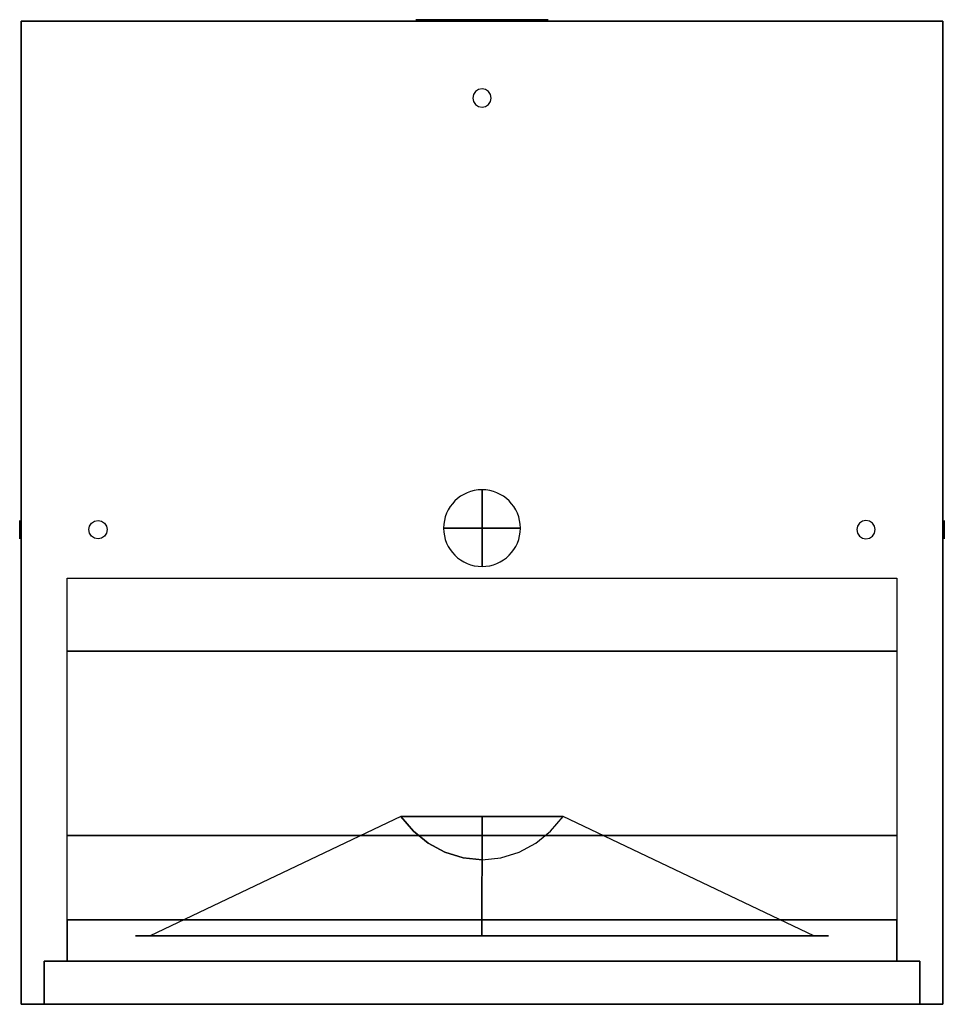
# Model space of a CAD drawing. Header units: millimetres. Extents: x -301 to 301, y -320 to 321.
import ezdxf

# ---------------------------------------------------------------- set-up
doc = ezdxf.new("R2010")
doc.units = ezdxf.units.MM
for name, color, linetype in [('KF_SW_118E_XO_GRAVITY', 5, 'Continuous'), ('KF_SW_118E_XO_SPEAKDETAIL', 250, 'Continuous'), ('KF_SW_118E_XO_SPEAKER', 253, 'Continuous')]:
    doc.layers.add(name, color=color, linetype=linetype)

# ---------------------------------------------------------------- blocks, each defined once
blk = doc.blocks.new('swi118e')
at = {"layer": 'KF_SW_118E_XO_GRAVITY', "extrusion": (1.83691e-16, -1.83691e-16, -1)}
blk.add_circle((0, 19, -10), 25, dxfattribs=at)
at = {"layer": 'KF_SW_118E_XO_GRAVITY', "extrusion": (-1, 0, 0)}
blk.add_circle((-19, 10), 25, dxfattribs=at)
at = {"layer": 'KF_SW_118E_XO_GRAVITY', "extrusion": (0, -1, 0)}
blk.add_circle((0, 10, -19), 25, dxfattribs=at)
at = {"layer": 'KF_SW_118E_XO_SPEAKDETAIL'}
for points, invisible_edges in [([(-244, 337, 11), (-244.46, 337, 13.3), (-255.55, 337, 13.3), (-256, 337, 11)], 10), ([(-244.46, 337, 8.7), (-244, 337, 11), (-256, 337, 11), (-255.55, 337, 8.7)], 10), ([(-245.76, 337, 6.76), (-244.46, 337, 8.7), (-255.55, 337, 8.7), (-254.25, 337, 6.76)], 10), ([(-244.46, 337, 13.3), (-245.76, 337, 15.24), (-254.25, 337, 15.24), (-255.55, 337, 13.3)], 10), ([(-247.71, 337, 5.46), (-245.76, 337, 6.76), (-254.25, 337, 6.76), (-252.3, 337, 5.46)], 10), ([(-245.76, 337, 15.24), (-247.71, 337, 16.54), (-252.3, 337, 16.54), (-254.25, 337, 15.24)], 10), ([(-250, 337, 5), (-247.71, 337, 5.46), (-252.3, 337, 5.46), (-250, 337, 5)], 10), ([(-247.71, 337, 16.54), (-250, 337, 17), (-250, 337, 17), (-252.3, 337, 16.54)], 10), ([(-6, 337, -270), (-5.54, 337, -267.7), (5.54, 337, -267.7), (6, 337, -270)], 10), ([(-5.54, 337, -272.3), (-6, 337, -270), (6, 337, -270), (5.54, 337, -272.3)], 10), ([(-4.24, 337, -274.24), (-5.54, 337, -272.3), (5.54, 337, -272.3), (4.24, 337, -274.24)], 10), ([(-5.54, 337, -267.7), (-4.24, 337, -265.76), (4.24, 337, -265.76), (5.54, 337, -267.7)], 10), ([(-2.3, 337, -275.54), (-4.24, 337, -274.24), (4.24, 337, -274.24), (2.3, 337, -275.54)], 10), ([(-4.24, 337, -265.76), (-2.3, 337, -264.46), (2.3, 337, -264.46), (4.24, 337, -265.76)], 10), ([(-2.3, 337, -264.46), (0, 337, -264), (0, 337, -264), (2.3, 337, -264.46)], 10), ([(0, 337, -276), (-2.3, 337, -275.54), (2.3, 337, -275.54), (0, 337, -276)], 10), ([(244.46, 337, 8.7), (244, 337, 11), (256, 337, 11), (255.55, 337, 8.7)], 10), ([(244, 337, 11), (244.46, 337, 13.3), (255.55, 337, 13.3), (256, 337, 11)], 10), ([(244.46, 337, 13.3), (245.76, 337, 15.24), (254.25, 337, 15.24), (255.55, 337, 13.3)], 10), ([(245.76, 337, 6.76), (244.46, 337, 8.7), (255.55, 337, 8.7), (254.25, 337, 6.76)], 10), ([(247.71, 337, 5.46), (245.76, 337, 6.76), (254.25, 337, 6.76), (252.3, 337, 5.46)], 10), ([(245.76, 337, 15.24), (247.71, 337, 16.54), (252.3, 337, 16.54), (254.25, 337, 15.24)], 10), ([(250, 337, 5), (247.71, 337, 5.46), (252.3, 337, 5.46), (250, 337, 5)], 10), ([(247.71, 337, 16.54), (250, 337, 17), (250, 337, 17), (252.3, 337, 16.54)], 10), ([(-44.01, 301.67, 265), (-86.32, 288.83, 265), (-86.32, 288.83, 275.34), (-44.01, 301.67, 275.34)], 10), ([(-44.01, 301.67, 275.34), (-86.32, 288.83, 275.34), (-82.72, 280.3, 275.34), (-42.18, 292.59, 275.34)], 10), ([(0, 306, 275.34), (-44.01, 301.67, 275.34), (-42.18, 292.59, 275.34), (-0.02, 296.75, 275.34)], 10), ([(0, 306, 265), (-44.01, 301.67, 265), (-44.01, 301.67, 275.34), (0, 306, 275.34)], 10), ([(44.01, 301.67, 275.34), (0, 306, 275.34), (-0.02, 296.75, 275.34), (42.14, 292.59, 275.34)], 10), ([(44.01, 301.67, 265), (0, 306, 265), (0, 306, 275.34), (44.01, 301.67, 275.34)], 10), ([(86.32, 288.83, 275.34), (44.01, 301.67, 275.34), (42.14, 292.59, 275.34), (82.68, 280.3, 275.34)], 10), ([(86.32, 288.83, 265), (44.01, 301.67, 265), (44.01, 301.67, 275.34), (86.32, 288.83, 275.34)], 10), ([(0, 133.36, 197.78), (-10.33, 132.34, 197.78), (-42.18, 292.59, 275.34), (-0.02, 296.75, 275.34)], 10), ([(10.33, 132.34, 197.78), (0, 133.36, 197.78), (-0.02, 296.75, 275.34), (42.14, 292.59, 275.34)], 8), ([(-301, 280, 11), (-301, 280.46, 13.3), (-301, 291.55, 13.3), (-301, 292, 11)], 10), ([(-301, 280.46, 8.7), (-301, 280, 11), (-301, 292, 11), (-301, 291.55, 8.7)], 10), ([(-301, 281.76, 6.76), (-301, 280.46, 8.7), (-301, 291.55, 8.7), (-301, 290.25, 6.76)], 10), ([(-301, 280.46, 13.3), (-301, 281.76, 15.24), (-301, 290.25, 15.24), (-301, 291.55, 13.3)], 10), ([(-301, 281.76, 15.24), (-301, 283.71, 16.54), (-301, 288.3, 16.54), (-301, 290.25, 15.24)], 10), ([(-301, 283.71, 5.46), (-301, 281.76, 6.76), (-301, 290.25, 6.76), (-301, 288.3, 5.46)], 10), ([(-86.32, 288.83, 275.34), (-125.32, 267.98, 275.34), (-120.09, 260.33, 275.34), (-82.72, 280.3, 275.34)], 10), ([(-86.32, 288.83, 265), (-125.32, 267.98, 265), (-125.32, 267.98, 275.34), (-86.32, 288.83, 275.34)], 10), ([(-10.33, 132.34, 197.78), (-20.25, 129.33, 197.78), (-82.72, 280.3, 275.34), (-42.18, 292.59, 275.34)], 10), ([(4.24, 290.24, -321), (5.54, 288.3, -321), (-5.54, 288.3, -321), (-4.24, 290.24, -321)], 10), ([(2.3, 291.54, -321), (4.24, 290.24, -321), (-4.24, 290.24, -321), (-2.3, 291.54, -321)], 10), ([(0, 292, -321), (2.3, 291.54, -321), (-2.3, 291.54, -321), (0, 292, -321)], 10), ([(20.25, 129.33, 197.78), (10.33, 132.34, 197.78), (42.14, 292.59, 275.34), (82.68, 280.3, 275.34)], 10), ([(125.32, 267.98, 275.34), (86.32, 288.83, 275.34), (82.68, 280.3, 275.34), (120.05, 260.33, 275.34)], 10), ([(125.32, 267.98, 265), (86.32, 288.83, 265), (86.32, 288.83, 275.34), (125.32, 267.98, 275.34)], 10), ([(301, 280, 11), (301, 280.46, 13.3), (301, 291.55, 13.3), (301, 292, 11)], 10), ([(301, 280.46, 8.7), (301, 280, 11), (301, 292, 11), (301, 291.55, 8.7)], 10), ([(301, 281.76, 6.76), (301, 280.46, 8.7), (301, 291.55, 8.7), (301, 290.25, 6.76)], 10), ([(301, 280.46, 13.3), (301, 281.76, 15.24), (301, 290.25, 15.24), (301, 291.55, 13.3)], 10), ([(301, 281.76, 15.24), (301, 283.71, 16.54), (301, 288.3, 16.54), (301, 290.25, 15.24)], 10), ([(301, 283.71, 5.46), (301, 281.76, 6.76), (301, 290.25, 6.76), (301, 288.3, 5.46)], 10), ([(-301, 283.71, 16.54), (-301, 286, 17), (-301, 286, 17), (-301, 288.3, 16.54)], 10), ([(-301, 286, 5), (-301, 283.71, 5.46), (-301, 288.3, 5.46), (-301, 286, 5)], 10), ([(5.54, 288.3, -321), (6, 286, -321), (-6, 286, -321), (-5.54, 288.3, -321)], 10), ([(6, 286, -321), (5.54, 283.7, -321), (-5.54, 283.7, -321), (-6, 286, -321)], 10), ([(5.54, 283.7, -321), (4.24, 281.76, -321), (-4.24, 281.76, -321), (-5.54, 283.7, -321)], 10), ([(301, 283.71, 16.54), (301, 286, 17), (301, 286, 17), (301, 288.3, 16.54)], 10), ([(301, 286, 5), (301, 283.71, 5.46), (301, 288.3, 5.46), (301, 286, 5)], 10), ([(-20.25, 129.33, 197.78), (-29.41, 124.44, 197.78), (-120.09, 260.33, 275.34), (-82.72, 280.3, 275.34)], 10), ([(4.24, 281.76, -321), (2.3, 280.46, -321), (-2.3, 280.46, -321), (-4.24, 281.76, -321)], 10), ([(2.3, 280.46, -321), (0, 280, -321), (0, 280, -321), (-2.3, 280.46, -321)], 10), ([(29.41, 124.44, 197.78), (20.25, 129.33, 197.78), (82.68, 280.3, 275.34), (120.05, 260.33, 275.34)], 10), ([(-125.32, 267.98, 275.34), (-159.5, 239.93, 275.34), (-152.83, 233.45, 275.34), (-120.09, 260.33, 275.34)], 10), ([(-125.32, 267.98, 265), (-159.5, 239.93, 265), (-159.5, 239.93, 275.34), (-125.32, 267.98, 275.34)], 10), ([(159.5, 239.93, 275.34), (125.32, 267.98, 275.34), (120.05, 260.33, 275.34), (152.79, 233.45, 275.34)], 10), ([(159.5, 239.93, 265), (125.32, 267.98, 265), (125.32, 267.98, 275.34), (159.5, 239.93, 275.34)], 10), ([(-29.41, 124.44, 197.78), (-37.43, 117.86, 197.78), (-152.83, 233.45, 275.34), (-120.09, 260.33, 275.34)], 10), ([(37.43, 117.86, 197.78), (29.41, 124.44, 197.78), (120.05, 260.33, 275.34), (152.79, 233.45, 275.34)], 10), ([(-159.5, 239.93, 265), (-187.55, 205.75, 265), (-187.55, 205.75, 275.34), (-159.5, 239.93, 275.34)], 10), ([(-159.5, 239.93, 275.34), (-187.55, 205.75, 275.34), (-179.71, 200.7, 275.34), (-152.83, 233.45, 275.34)], 10), ([(187.55, 205.75, 275.34), (159.5, 239.93, 275.34), (152.79, 233.45, 275.34), (179.67, 200.7, 275.34)], 10), ([(187.55, 205.75, 265), (159.5, 239.93, 265), (159.5, 239.93, 275.34), (187.55, 205.75, 275.34)], 10), ([(-37.43, 117.86, 197.78), (-44.01, 109.84, 197.78), (-179.71, 200.7, 275.34), (-152.83, 233.45, 275.34)], 10), ([(44.01, 109.84, 197.78), (37.43, 117.86, 197.78), (152.79, 233.45, 275.34), (179.67, 200.7, 275.34)], 10), ([(-187.55, 205.75, 265), (-208.4, 166.75, 265), (-208.4, 166.75, 275.34), (-187.55, 205.75, 275.34)], 10), ([(-187.55, 205.75, 275.34), (-208.4, 166.75, 275.34), (-199.68, 163.34, 275.34), (-179.71, 200.7, 275.34)], 10), ([(208.4, 166.75, 275.34), (187.55, 205.75, 275.34), (179.67, 200.7, 275.34), (199.64, 163.34, 275.34)], 10), ([(208.4, 166.75, 265), (187.55, 205.75, 265), (187.55, 205.75, 275.34), (208.4, 166.75, 275.34)], 10), ([(-44.01, 109.84, 197.78), (-48.9, 100.68, 197.78), (-199.68, 163.34, 275.34), (-179.71, 200.7, 275.34)], 10), ([(48.9, 100.68, 197.78), (44.01, 109.84, 197.78), (179.67, 200.7, 275.34), (199.64, 163.34, 275.34)], 10), ([(-208.4, 166.75, 275.34), (-221.24, 124.44, 275.34), (-211.98, 122.8, 275.34), (-199.68, 163.34, 275.34)], 10), ([(-208.4, 166.75, 265), (-221.24, 124.44, 265), (-221.24, 124.44, 275.34), (-208.4, 166.75, 275.34)], 10), ([(221.24, 124.44, 275.34), (208.4, 166.75, 275.34), (199.64, 163.34, 275.34), (211.94, 122.8, 275.34)], 10), ([(221.24, 124.44, 265), (208.4, 166.75, 265), (208.4, 166.75, 275.34), (221.24, 124.44, 275.34)], 10), ([(-48.9, 100.68, 197.78), (-51.91, 90.76, 197.78), (-211.98, 122.8, 275.34), (-199.68, 163.34, 275.34)], 10), ([(51.91, 90.76, 197.78), (48.9, 100.68, 197.78), (199.64, 163.34, 275.34), (211.94, 122.8, 275.34)], 10), ([(-17.08, 121.67, 207.35), (-20.25, 129.33, 197.78), (-37.43, 117.86, 197.78), (-31.56, 111.99, 207.35)], 15), ([(-37.43, 117.86, 197.78), (-29.41, 124.44, 197.78), (-20.25, 129.33, 197.78)], 10), ([(-20.25, 129.33, 197.78), (-37.43, 117.86, 197.78), (-29.41, 124.44, 197.78)], 1), ([(0, 125.06, 207.35), (0, 133.36, 197.78), (-20.25, 129.33, 197.78), (-17.08, 121.67, 207.35)], 14), ([(0, 133.36, 197.78), (-20.25, 129.33, 197.78), (-10.33, 132.34, 197.78)], 1), ([(17.08, 121.67, 207.35), (20.25, 129.33, 197.78), (0, 133.36, 197.78), (0, 125.06, 207.35)], 15), ([(20.25, 129.33, 197.78), (0, 133.36, 197.78), (10.33, 132.34, 197.78)], 1), ([(31.56, 111.99, 207.35), (37.43, 117.86, 197.78), (20.25, 129.33, 197.78), (17.08, 121.67, 207.35)], 15), ([(37.43, 117.86, 197.78), (20.25, 129.33, 197.78), (29.41, 124.44, 197.78)], 1), ([(-221.24, 124.44, 265), (-225.57, 80.43, 265), (-225.57, 80.43, 275.34), (-221.24, 124.44, 275.34)], 10), ([(-221.24, 124.44, 275.34), (-225.57, 80.43, 275.34), (-216.13, 80.63, 275.34), (-211.98, 122.8, 275.34)], 10), ([(-51.91, 90.76, 197.78), (-52.93, 80.43, 197.78), (-216.13, 80.63, 275.34), (-211.98, 122.8, 275.34)], 8), ([(0, 115.5, 215.2), (0, 125.06, 207.35), (-17.08, 121.67, 207.35), (-13.42, 112.83, 215.2)], 14), ([(13.42, 112.83, 215.2), (17.08, 121.67, 207.35), (0, 125.06, 207.35), (0, 115.5, 215.2)], 15), ([(52.93, 80.43, 197.78), (51.91, 90.76, 197.78), (211.94, 122.8, 275.34), (216.09, 80.63, 275.34)], 2), ([(225.57, 80.43, 275.34), (221.24, 124.44, 275.34), (211.94, 122.8, 275.34), (216.09, 80.63, 275.34)], 10), ([(225.57, 80.43, 265), (221.24, 124.44, 265), (221.24, 124.44, 275.34), (225.57, 80.43, 275.34)], 10), ([(-31.56, 111.99, 207.35), (-37.43, 117.86, 197.78), (-48.9, 100.68, 197.78), (-41.24, 97.51, 207.35)], 15), ([(-48.9, 100.68, 197.78), (-44.01, 109.84, 197.78), (-37.43, 117.86, 197.78)], 10), ([(-37.43, 117.86, 197.78), (-48.9, 100.68, 197.78), (-44.01, 109.84, 197.78)], 1), ([(-13.42, 112.83, 215.2), (-17.08, 121.67, 207.35), (-31.56, 111.99, 207.35), (-24.8, 105.23, 215.2)], 15), ([(0, 104.59, 221.03), (0, 115.5, 215.2), (-13.42, 112.83, 215.2), (-9.24, 102.75, 221.03)], 14), ([(9.24, 102.75, 221.03), (13.42, 112.83, 215.2), (0, 115.5, 215.2), (0, 104.59, 221.03)], 15), ([(24.8, 105.23, 215.2), (31.56, 111.99, 207.35), (17.08, 121.67, 207.35), (13.42, 112.83, 215.2)], 15), ([(41.24, 97.51, 207.35), (48.9, 100.68, 197.78), (37.43, 117.86, 197.78), (31.56, 111.99, 207.35)], 15), ([(37.43, 117.86, 197.78), (44.01, 109.84, 197.78), (48.9, 100.68, 197.78)], 10), ([(48.9, 100.68, 197.78), (37.43, 117.86, 197.78), (44.01, 109.84, 197.78)], 1), ([(-24.8, 105.23, 215.2), (-31.56, 111.99, 207.35), (-41.24, 97.51, 207.35), (-32.4, 93.85, 215.2)], 15), ([(-9.24, 102.75, 221.03), (-13.42, 112.83, 215.2), (-24.8, 105.23, 215.2), (-17.08, 97.51, 221.03)], 15), ([(17.08, 97.51, 221.03), (24.8, 105.23, 215.2), (13.42, 112.83, 215.2), (9.24, 102.75, 221.03)], 15), ([(32.4, 93.85, 215.2), (41.24, 97.51, 207.35), (31.56, 111.99, 207.35), (24.8, 105.23, 215.2)], 15), ([(-17.08, 97.51, 221.03), (-24.8, 105.23, 215.2), (-32.4, 93.85, 215.2), (-22.32, 89.67, 221.03)], 15), ([(-4.71, 91.81, 224.62), (-9.24, 102.75, 221.03), (-17.08, 97.51, 221.03), (-8.71, 89.14, 224.62)], 15), ([(0, 92.74, 224.62), (0, 104.59, 221.03), (-9.24, 102.75, 221.03), (-4.71, 91.81, 224.62)], 14), ([(4.71, 91.81, 224.62), (9.24, 102.75, 221.03), (0, 104.59, 221.03), (0, 92.74, 224.62)], 15), ([(8.71, 89.14, 224.62), (17.08, 97.51, 221.03), (9.24, 102.75, 221.03), (4.71, 91.81, 224.62)], 15), ([(22.32, 89.67, 221.03), (32.4, 93.85, 215.2), (24.8, 105.23, 215.2), (17.08, 97.51, 221.03)], 15), ([(-41.24, 97.51, 207.35), (-48.9, 100.68, 197.78), (-52.93, 80.43, 197.78), (-44.63, 80.43, 207.35)], 11), ([(-52.93, 80.43, 197.78), (-51.91, 90.76, 197.78), (-48.9, 100.68, 197.78)], 10), ([(-48.9, 100.68, 197.78), (-52.93, 80.43, 197.78), (-51.91, 90.76, 197.78)], 1), ([(-32.4, 93.85, 215.2), (-41.24, 97.51, 207.35), (-44.63, 80.43, 207.35), (-35.07, 80.43, 215.2)], 11), ([(-8.71, 89.14, 224.62), (-17.08, 97.51, 221.03), (-22.32, 89.67, 221.03), (-11.38, 85.14, 224.62)], 15), ([(11.38, 85.14, 224.62), (22.32, 89.67, 221.03), (17.08, 97.51, 221.03), (8.71, 89.14, 224.62)], 15), ([(35.07, 80.43, 215.2), (44.63, 80.43, 207.35), (41.24, 97.51, 207.35), (32.4, 93.85, 215.2)], 14), ([(44.63, 80.43, 207.35), (52.93, 80.43, 197.78), (48.9, 100.68, 197.78), (41.24, 97.51, 207.35)], 14), ([(52.93, 80.43, 197.78), (48.9, 100.68, 197.78), (51.91, 90.76, 197.78)], 1), ([(-22.32, 89.67, 221.03), (-32.4, 93.85, 215.2), (-35.07, 80.43, 215.2), (-24.16, 80.43, 221.03)], 11), ([(0, 80.43, 225.84), (-4.71, 91.81, 224.62), (-8.71, 89.14, 224.62), (0, 80.43, 225.84)], 15), ([(0, 80.43, 225.84), (0, 92.74, 224.62), (-4.71, 91.81, 224.62), (0, 80.43, 225.84)], 14), ([(0, 80.43, 225.84), (4.71, 91.81, 224.62), (0, 92.74, 224.62), (0, 80.43, 225.84)], 15), ([(0, 80.43, 225.84), (8.71, 89.14, 224.62), (4.71, 91.81, 224.62), (0, 80.43, 225.84)], 15), ([(24.16, 80.43, 221.03), (35.07, 80.43, 215.2), (32.4, 93.85, 215.2), (22.32, 89.67, 221.03)], 14), ([(-11.38, 85.14, 224.62), (-22.32, 89.67, 221.03), (-24.16, 80.43, 221.03), (-12.31, 80.43, 224.62)], 11), ([(0, 80.43, 225.84), (-11.38, 85.14, 224.62), (-12.31, 80.43, 224.62), (0, 80.43, 225.84)], 11), ([(0, 80.43, 225.84), (-8.71, 89.14, 224.62), (-11.38, 85.14, 224.62), (0, 80.43, 225.84)], 15), ([(0, 80.43, 225.84), (11.38, 85.14, 224.62), (8.71, 89.14, 224.62), (0, 80.43, 225.84)], 15), ([(0, 80.43, 225.84), (12.31, 80.43, 224.62), (11.38, 85.14, 224.62), (0, 80.43, 225.84)], 14), ([(12.31, 80.43, 224.62), (24.16, 80.43, 221.03), (22.32, 89.67, 221.03), (11.38, 85.14, 224.62)], 14), ([(-225.57, 80.43, 275.34), (-221.24, 36.42, 275.34), (-211.98, 38.47, 275.34), (-216.13, 80.63, 275.34)], 10), ([(-225.57, 80.43, 265), (-221.24, 36.42, 265), (-221.24, 36.42, 275.34), (-225.57, 80.43, 275.34)], 10), ([(-52.93, 80.43, 197.78), (-51.91, 70.1, 197.78), (-211.98, 38.47, 275.34), (-216.13, 80.63, 275.34)], 10), ([(-44.63, 80.43, 207.35), (-52.93, 80.43, 197.78), (-48.9, 60.18, 197.78), (-41.24, 63.35, 207.35)], 14), ([(-48.9, 60.18, 197.78), (-51.91, 70.1, 197.78), (-52.93, 80.43, 197.78)], 10), ([(-52.93, 80.43, 197.78), (-48.9, 60.18, 197.78), (-51.91, 70.1, 197.78)], 1), ([(-35.07, 80.43, 215.2), (-44.63, 80.43, 207.35), (-41.24, 63.35, 207.35), (-32.4, 67.01, 215.2)], 14), ([(-24.16, 80.43, 221.03), (-35.07, 80.43, 215.2), (-32.4, 67.01, 215.2), (-22.32, 71.19, 221.03)], 14), ([(-12.31, 80.43, 224.62), (-24.16, 80.43, 221.03), (-22.32, 71.19, 221.03), (-11.38, 75.72, 224.62)], 14), ([(0, 80.43, 225.84), (-12.31, 80.43, 224.62), (-11.38, 75.72, 224.62), (0, 80.43, 225.84)], 14), ([(0, 80.43, 225.84), (-11.38, 75.72, 224.62), (-8.71, 71.72, 224.62), (0, 80.43, 225.84)], 15), ([(0, 80.43, 225.84), (-8.71, 71.72, 224.62), (-4.71, 69.05, 224.62), (0, 80.43, 225.84)], 15), ([(0, 80.43, 225.84), (-4.71, 69.05, 224.62), (0, 68.12, 224.62), (0, 80.43, 225.84)], 11), ([(0, 80.43, 225.84), (11.38, 75.72, 224.62), (12.31, 80.43, 224.62), (0, 80.43, 225.84)], 15), ([(0, 80.43, 225.84), (4.71, 69.05, 224.62), (8.71, 71.72, 224.62), (0, 80.43, 225.84)], 15), ([(0, 80.43, 225.84), (8.71, 71.72, 224.62), (11.38, 75.72, 224.62), (0, 80.43, 225.84)], 15), ([(0, 80.43, 225.84), (0, 68.12, 224.62), (4.71, 69.05, 224.62), (0, 80.43, 225.84)], 14), ([(11.38, 75.72, 224.62), (22.32, 71.19, 221.03), (24.16, 80.43, 221.03), (12.31, 80.43, 224.62)], 15), ([(22.32, 71.19, 221.03), (32.4, 67.01, 215.2), (35.07, 80.43, 215.2), (24.16, 80.43, 221.03)], 15), ([(32.4, 67.01, 215.2), (41.24, 63.35, 207.35), (44.63, 80.43, 207.35), (35.07, 80.43, 215.2)], 15), ([(41.24, 63.35, 207.35), (48.9, 60.18, 197.78), (52.93, 80.43, 197.78), (44.63, 80.43, 207.35)], 15), ([(52.93, 80.43, 197.78), (51.91, 70.1, 197.78), (48.9, 60.18, 197.78)], 10), ([(48.9, 60.18, 197.78), (52.93, 80.43, 197.78), (51.91, 70.1, 197.78)], 1), ([(51.91, 70.1, 197.78), (52.93, 80.43, 197.78), (216.09, 80.63, 275.34), (211.94, 38.47, 275.34)], 10), ([(221.24, 36.42, 275.34), (225.57, 80.43, 275.34), (216.09, 80.63, 275.34), (211.94, 38.47, 275.34)], 10), ([(221.24, 36.42, 265), (225.57, 80.43, 265), (225.57, 80.43, 275.34), (221.24, 36.42, 275.34)], 10), ([(-22.32, 71.19, 221.03), (-32.4, 67.01, 215.2), (-24.8, 55.63, 215.2), (-17.08, 63.35, 221.03)], 15), ([(-11.38, 75.72, 224.62), (-22.32, 71.19, 221.03), (-17.08, 63.35, 221.03), (-8.71, 71.72, 224.62)], 15), ([(-8.71, 71.72, 224.62), (-17.08, 63.35, 221.03), (-9.24, 58.11, 221.03), (-4.71, 69.05, 224.62)], 15), ([(4.71, 69.05, 224.62), (9.24, 58.11, 221.03), (17.08, 63.35, 221.03), (8.71, 71.72, 224.62)], 15), ([(8.71, 71.72, 224.62), (17.08, 63.35, 221.03), (22.32, 71.19, 221.03), (11.38, 75.72, 224.62)], 15), ([(17.08, 63.35, 221.03), (24.8, 55.63, 215.2), (32.4, 67.01, 215.2), (22.32, 71.19, 221.03)], 15), ([(-51.91, 70.1, 197.78), (-48.9, 60.18, 197.78), (-199.68, -2.07, 275.34), (-211.98, 38.47, 275.34)], 10), ([(-32.4, 67.01, 215.2), (-41.24, 63.35, 207.35), (-31.56, 48.87, 207.35), (-24.8, 55.63, 215.2)], 15), ([(35, 65.5, -321), (-35, 65.5, -321), (-40.66, 63.16, -321), (40.66, 63.16, -321)], 4), ([(-4.71, 69.05, 224.62), (-9.24, 58.11, 221.03), (0, 56.27, 221.03), (0, 68.12, 224.62)], 11), ([(0, 68.12, 224.62), (0, 56.27, 221.03), (9.24, 58.11, 221.03), (4.71, 69.05, 224.62)], 14), ([(24.8, 55.63, 215.2), (31.56, 48.87, 207.35), (41.24, 63.35, 207.35), (32.4, 67.01, 215.2)], 15), ([(48.9, 60.18, 197.78), (51.91, 70.1, 197.78), (211.94, 38.47, 275.34), (199.64, -2.07, 275.34)], 10), ([(-48.9, 60.18, 197.78), (-44.01, 51.02, 197.78), (-179.71, -39.43, 275.34), (-199.68, -2.07, 275.34)], 10), ([(-41.24, 63.35, 207.35), (-48.9, 60.18, 197.78), (-37.43, 43, 197.78), (-31.56, 48.87, 207.35)], 15), ([(-37.43, 43, 197.78), (-44.01, 51.02, 197.78), (-48.9, 60.18, 197.78)], 10), ([(-48.9, 60.18, 197.78), (-37.43, 43, 197.78), (-44.01, 51.02, 197.78)], 1), ([(40.66, 63.16, -321), (-40.66, 63.16, -321), (-43, 57.5, -321), (43, 57.5, -321)], 5), ([(-17.08, 63.35, 221.03), (-24.8, 55.63, 215.2), (-13.42, 48.03, 215.2), (-9.24, 58.11, 221.03)], 15), ([(-9.24, 58.11, 221.03), (-13.42, 48.03, 215.2), (0, 45.36, 215.2), (0, 56.27, 221.03)], 11), ([(0, 56.27, 221.03), (0, 45.36, 215.2), (13.42, 48.03, 215.2), (9.24, 58.11, 221.03)], 14), ([(9.24, 58.11, 221.03), (13.42, 48.03, 215.2), (24.8, 55.63, 215.2), (17.08, 63.35, 221.03)], 15), ([(31.56, 48.87, 207.35), (37.43, 43, 197.78), (48.9, 60.18, 197.78), (41.24, 63.35, 207.35)], 15), ([(48.9, 60.18, 197.78), (44.01, 51.02, 197.78), (37.43, 43, 197.78)], 10), ([(37.43, 43, 197.78), (48.9, 60.18, 197.78), (44.01, 51.02, 197.78)], 1), ([(44.01, 51.02, 197.78), (48.9, 60.18, 197.78), (199.64, -2.07, 275.34), (179.67, -39.43, 275.34)], 10), ([(43, -57.5, -321), (43, 57.5, -321), (-43, 57.5, -321), (-43, -57.5, -321)], 10), ([(-24.8, 55.63, 215.2), (-31.56, 48.87, 207.35), (-17.08, 39.19, 207.35), (-13.42, 48.03, 215.2)], 15), ([(13.42, 48.03, 215.2), (17.08, 39.19, 207.35), (31.56, 48.87, 207.35), (24.8, 55.63, 215.2)], 15), ([(-44.01, 51.02, 197.78), (-37.43, 43, 197.78), (-152.83, -72.18, 275.34), (-179.71, -39.43, 275.34)], 10), ([(-31.56, 48.87, 207.35), (-37.43, 43, 197.78), (-20.25, 31.53, 197.78), (-17.08, 39.19, 207.35)], 15), ([(-13.42, 48.03, 215.2), (-17.08, 39.19, 207.35), (0, 35.8, 207.35), (0, 45.36, 215.2)], 11), ([(0, 45.36, 215.2), (0, 35.8, 207.35), (17.08, 39.19, 207.35), (13.42, 48.03, 215.2)], 14), ([(17.08, 39.19, 207.35), (20.25, 31.53, 197.78), (37.43, 43, 197.78), (31.56, 48.87, 207.35)], 15), ([(37.43, 43, 197.78), (44.01, 51.02, 197.78), (179.67, -39.43, 275.34), (152.79, -72.18, 275.34)], 10), ([(-221.24, 36.42, 275.34), (-208.4, -5.89, 275.34), (-199.68, -2.07, 275.34), (-211.98, 38.47, 275.34)], 10), ([(-37.43, 43, 197.78), (-29.41, 36.42, 197.78), (-120.09, -99.06, 275.34), (-152.83, -72.18, 275.34)], 10), ([(-20.25, 31.53, 197.78), (-29.41, 36.42, 197.78), (-37.43, 43, 197.78)], 10), ([(-37.43, 43, 197.78), (-20.25, 31.53, 197.78), (-29.41, 36.42, 197.78)], 1), ([(-17.08, 39.19, 207.35), (-20.25, 31.53, 197.78), (0, 27.5, 197.78), (0, 35.8, 207.35)], 11), ([(0, 35.8, 207.35), (0, 27.5, 197.78), (20.25, 31.53, 197.78), (17.08, 39.19, 207.35)], 14), ([(37.43, 43, 197.78), (29.41, 36.42, 197.78), (20.25, 31.53, 197.78)], 10), ([(20.25, 31.53, 197.78), (37.43, 43, 197.78), (29.41, 36.42, 197.78)], 1), ([(29.41, 36.42, 197.78), (37.43, 43, 197.78), (152.79, -72.18, 275.34), (120.05, -99.06, 275.34)], 10), ([(208.4, -5.89, 275.34), (221.24, 36.42, 275.34), (211.94, 38.47, 275.34), (199.64, -2.07, 275.34)], 10), ([(-221.24, 36.42, 265), (-208.4, -5.89, 265), (-208.4, -5.89, 275.34), (-221.24, 36.42, 275.34)], 10), ([(-29.41, 36.42, 197.78), (-20.25, 31.53, 197.78), (-82.72, -119.03, 275.34), (-120.09, -99.06, 275.34)], 10), ([(20.25, 31.53, 197.78), (29.41, 36.42, 197.78), (120.05, -99.06, 275.34), (82.68, -119.03, 275.34)], 10), ([(208.4, -5.89, 265), (221.24, 36.42, 265), (221.24, 36.42, 275.34), (208.4, -5.89, 275.34)], 10), ([(-20.25, 31.53, 197.78), (-10.33, 28.52, 197.78), (-42.18, -131.33, 275.34), (-82.72, -119.03, 275.34)], 10), ([(-10.33, 28.52, 197.78), (0, 27.5, 197.78), (-0.02, -135.48, 275.34), (-42.18, -131.33, 275.34)], 15), ([(0, 27.5, 197.78), (-10.33, 28.52, 197.78), (-20.25, 31.53, 197.78)], 10), ([(-20.25, 31.53, 197.78), (0, 27.5, 197.78), (-10.33, 28.52, 197.78)], 1), ([(0, 27.5, 197.78), (10.33, 28.52, 197.78), (42.14, -131.33, 275.34), (-0.02, -135.48, 275.34)], 2), ([(20.25, 31.53, 197.78), (10.33, 28.52, 197.78), (0, 27.5, 197.78)], 10), ([(0, 27.5, 197.78), (20.25, 31.53, 197.78), (10.33, 28.52, 197.78)], 1), ([(10.33, 28.52, 197.78), (20.25, 31.53, 197.78), (82.68, -119.03, 275.34), (42.14, -131.33, 275.34)], 10), ([(-208.4, -5.89, 275.34), (-187.55, -44.89, 275.34), (-179.71, -39.43, 275.34), (-199.68, -2.07, 275.34)], 10), ([(-208.4, -5.89, 265), (-187.55, -44.89, 265), (-187.55, -44.89, 275.34), (-208.4, -5.89, 275.34)], 10), ([(187.55, -44.89, 275.34), (208.4, -5.89, 275.34), (199.64, -2.07, 275.34), (179.67, -39.43, 275.34)], 10), ([(187.55, -44.89, 265), (208.4, -5.89, 265), (208.4, -5.89, 275.34), (187.55, -44.89, 275.34)], 10), ([(-187.55, -44.89, 275.34), (-159.5, -79.07, 275.34), (-152.83, -72.18, 275.34), (-179.71, -39.43, 275.34)], 10), ([(159.5, -79.07, 275.34), (187.55, -44.89, 275.34), (179.67, -39.43, 275.34), (152.79, -72.18, 275.34)], 10), ([(-187.55, -44.89, 265), (-159.5, -79.07, 265), (-159.5, -79.07, 275.34), (-187.55, -44.89, 275.34)], 10), ([(159.5, -79.07, 265), (187.55, -44.89, 265), (187.55, -44.89, 275.34), (159.5, -79.07, 275.34)], 10), ([(40.66, -63.16, -321), (-40.66, -63.16, -321), (-43, -57.5, -321), (43, -57.5, -321)], 5), ([(35, -65.5, -321), (-35, -65.5, -321), (-40.66, -63.16, -321), (40.66, -63.16, -321)], 4), ([(-159.5, -79.07, 275.34), (-125.32, -107.12, 275.34), (-120.09, -99.06, 275.34), (-152.83, -72.18, 275.34)], 10), ([(125.32, -107.12, 275.34), (159.5, -79.07, 275.34), (152.79, -72.18, 275.34), (120.05, -99.06, 275.34)], 10), ([(-159.5, -79.07, 265), (-125.32, -107.12, 265), (-125.32, -107.12, 275.34), (-159.5, -79.07, 275.34)], 10), ([(125.32, -107.12, 265), (159.5, -79.07, 265), (159.5, -79.07, 275.34), (125.32, -107.12, 275.34)], 10), ([(-125.32, -107.12, 275.34), (-86.32, -127.97, 275.34), (-82.72, -119.03, 275.34), (-120.09, -99.06, 275.34)], 10), ([(86.32, -127.97, 275.34), (125.32, -107.12, 275.34), (120.05, -99.06, 275.34), (82.68, -119.03, 275.34)], 10), ([(-125.32, -107.12, 265), (-86.32, -127.97, 265), (-86.32, -127.97, 275.34), (-125.32, -107.12, 275.34)], 10), ([(86.32, -127.97, 265), (125.32, -107.12, 265), (125.32, -107.12, 275.34), (86.32, -127.97, 275.34)], 10), ([(-86.32, -127.97, 275.34), (-44.01, -140.81, 275.34), (-42.18, -131.33, 275.34), (-82.72, -119.03, 275.34)], 10), ([(44.01, -140.81, 275.34), (86.32, -127.97, 275.34), (82.68, -119.03, 275.34), (42.14, -131.33, 275.34)], 10), ([(-86.32, -127.97, 265), (-44.01, -140.81, 265), (-44.01, -140.81, 275.34), (-86.32, -127.97, 275.34)], 10), ([(44.01, -140.81, 265), (86.32, -127.97, 265), (86.32, -127.97, 275.34), (44.01, -140.81, 275.34)], 10), ([(-44.01, -140.81, 275.34), (0, -145.14, 275.34), (-0.02, -135.48, 275.34), (-42.18, -131.33, 275.34)], 10), ([(0, -145.14, 275.34), (44.01, -140.81, 275.34), (42.14, -131.33, 275.34), (-0.02, -135.48, 275.34)], 10), ([(-44.01, -140.81, 265), (0, -145.14, 265), (0, -145.14, 275.34), (-44.01, -140.81, 275.34)], 10), ([(0, -145.14, 265), (44.01, -140.81, 265), (44.01, -140.81, 275.34), (0, -145.14, 275.34)], 10), ([(-301, -280, 11), (-301, -280.46, 13.3), (-301, -291.55, 13.3), (-301, -292, 11)], 10), ([(-301, -280.46, 8.7), (-301, -280, 11), (-301, -292, 11), (-301, -291.55, 8.7)], 10), ([(-301, -281.76, 6.76), (-301, -280.46, 8.7), (-301, -291.55, 8.7), (-301, -290.25, 6.76)], 10), ([(-301, -280.46, 13.3), (-301, -281.76, 15.24), (-301, -290.25, 15.24), (-301, -291.55, 13.3)], 10), ([(-301, -281.76, 15.24), (-301, -283.71, 16.54), (-301, -288.3, 16.54), (-301, -290.25, 15.24)], 10), ([(-301, -283.71, 5.46), (-301, -281.76, 6.76), (-301, -290.25, 6.76), (-301, -288.3, 5.46)], 10), ([(5.54, -283.7, -321), (4.24, -281.76, -321), (-4.24, -281.76, -321), (-5.54, -283.7, -321)], 10), ([(4.24, -281.76, -321), (2.3, -280.46, -321), (-2.3, -280.46, -321), (-4.24, -281.76, -321)], 10), ([(2.3, -280.46, -321), (0, -280, -321), (0, -280, -321), (-2.3, -280.46, -321)], 10), ([(301, -280, 11), (301, -280.46, 13.3), (301, -291.55, 13.3), (301, -292, 11)], 10), ([(301, -280.46, 8.7), (301, -280, 11), (301, -292, 11), (301, -291.55, 8.7)], 10), ([(301, -281.76, 6.76), (301, -280.46, 8.7), (301, -291.55, 8.7), (301, -290.25, 6.76)], 10), ([(301, -280.46, 13.3), (301, -281.76, 15.24), (301, -290.25, 15.24), (301, -291.55, 13.3)], 10), ([(301, -281.76, 15.24), (301, -283.71, 16.54), (301, -288.3, 16.54), (301, -290.25, 15.24)], 10), ([(301, -283.71, 5.46), (301, -281.76, 6.76), (301, -290.25, 6.76), (301, -288.3, 5.46)], 10), ([(-301, -283.71, 16.54), (-301, -286, 17), (-301, -286, 17), (-301, -288.3, 16.54)], 10), ([(-301, -286, 5), (-301, -283.71, 5.46), (-301, -288.3, 5.46), (-301, -286, 5)], 10), ([(6, -286, -321), (5.54, -283.7, -321), (-5.54, -283.7, -321), (-6, -286, -321)], 10), ([(5.54, -288.3, -321), (6, -286, -321), (-6, -286, -321), (-5.54, -288.3, -321)], 10), ([(4.24, -290.24, -321), (5.54, -288.3, -321), (-5.54, -288.3, -321), (-4.24, -290.24, -321)], 10), ([(301, -283.71, 16.54), (301, -286, 17), (301, -286, 17), (301, -288.3, 16.54)], 10), ([(301, -286, 5), (301, -283.71, 5.46), (301, -288.3, 5.46), (301, -286, 5)], 10), ([(2.3, -291.54, -321), (4.24, -290.24, -321), (-4.24, -290.24, -321), (-2.3, -291.54, -321)], 10), ([(0, -292, -321), (2.3, -291.54, -321), (-2.3, -291.54, -321), (0, -292, -321)], 10), ([(-244, -337, 11), (-244.46, -337, 13.3), (-255.55, -337, 13.3), (-256, -337, 11)], 10), ([(-244.46, -337, 8.7), (-244, -337, 11), (-256, -337, 11), (-255.55, -337, 8.7)], 10), ([(-245.76, -337, 6.76), (-244.46, -337, 8.7), (-255.55, -337, 8.7), (-254.25, -337, 6.76)], 10), ([(-244.46, -337, 13.3), (-245.76, -337, 15.24), (-254.25, -337, 15.24), (-255.55, -337, 13.3)], 10), ([(-247.71, -337, 5.46), (-245.76, -337, 6.76), (-254.25, -337, 6.76), (-252.3, -337, 5.46)], 10), ([(-245.76, -337, 15.24), (-247.71, -337, 16.54), (-252.3, -337, 16.54), (-254.25, -337, 15.24)], 10), ([(-250, -337, 5), (-247.71, -337, 5.46), (-252.3, -337, 5.46), (-250, -337, 5)], 10), ([(-247.71, -337, 16.54), (-250, -337, 17), (-250, -337, 17), (-252.3, -337, 16.54)], 10), ([(-5.54, -337, -272.3), (-6, -337, -270), (6, -337, -270), (5.54, -337, -272.3)], 10), ([(-6, -337, -270), (-5.54, -337, -267.7), (5.54, -337, -267.7), (6, -337, -270)], 10), ([(-5.54, -337, -267.7), (-4.24, -337, -265.76), (4.24, -337, -265.76), (5.54, -337, -267.7)], 10), ([(-4.24, -337, -274.24), (-5.54, -337, -272.3), (5.54, -337, -272.3), (4.24, -337, -274.24)], 10), ([(-4.24, -337, -265.76), (-2.3, -337, -264.46), (2.3, -337, -264.46), (4.24, -337, -265.76)], 10), ([(-2.3, -337, -275.54), (-4.24, -337, -274.24), (4.24, -337, -274.24), (2.3, -337, -275.54)], 10), ([(0, -337, -276), (-2.3, -337, -275.54), (2.3, -337, -275.54), (0, -337, -276)], 10), ([(-2.3, -337, -264.46), (0, -337, -264), (0, -337, -264), (2.3, -337, -264.46)], 10), ([(244.46, -337, 8.7), (244, -337, 11), (256, -337, 11), (255.55, -337, 8.7)], 10), ([(244, -337, 11), (244.46, -337, 13.3), (255.55, -337, 13.3), (256, -337, 11)], 10), ([(244.46, -337, 13.3), (245.76, -337, 15.24), (254.25, -337, 15.24), (255.55, -337, 13.3)], 10), ([(245.76, -337, 6.76), (244.46, -337, 8.7), (255.55, -337, 8.7), (254.25, -337, 6.76)], 10), ([(247.71, -337, 5.46), (245.76, -337, 6.76), (254.25, -337, 6.76), (252.3, -337, 5.46)], 10), ([(245.76, -337, 15.24), (247.71, -337, 16.54), (252.3, -337, 16.54), (254.25, -337, 15.24)], 10), ([(250, -337, 5), (247.71, -337, 5.46), (252.3, -337, 5.46), (250, -337, 5)], 10), ([(247.71, -337, 16.54), (250, -337, 17), (250, -337, 17), (252.3, -337, 16.54)], 10)]:
    blk.add_3dface(points, dxfattribs=dict(at, invisible_edges=invisible_edges))
at = {"layer": 'KF_SW_118E_XO_SPEAKER'}
for points in [[(-300, 336, 320), (-300, -336, 320), (-285, -321, 320), (-285, 321, 320)], [(-300, 336, 320), (300, 336, 320), (285, 321, 320), (-285, 321, 320)], [(-300, 336, -320), (-300, 336, 320), (-300, -336, 320), (-300, -336, -320)], [(300, -336, -320), (300, 336, -320), (-300, 336, -320), (-300, -336, -320)], [(300, 336, -320), (300, 336, 320), (-300, 336, 320), (-300, 336, -320)], [(300, 336, 320), (300, -336, 320), (285, -321, 320), (285, 321, 320)], [(300, 336, 320), (300, 336, -320), (300, -336, -320), (300, -336, 320)], [(-285, 321, 292), (-285, 321, 320), (-285, -321, 320), (-285, -321, 292)], [(-285, 321, 292), (285, 321, 292), (285, 321, 320), (-285, 321, 320)], [(-270, -306, 292), (-285, -321, 292), (-285, 321, 292), (-270, 306, 292)], [(285, 321, 292), (270, 306, 292), (-270, 306, 292), (-285, 321, 292)], [(270, -306, 292), (285, -321, 292), (285, 321, 292), (270, 306, 292)], [(285, 321, 292), (285, 321, 320), (285, -321, 320), (285, -321, 292)], [(270, 306, 265), (270, 306, 292), (-270, 306, 292), (-270, 306, 265)], [(-270, 306, 265), (-270, 306, 292), (-270, -306, 292), (-270, -306, 265)], [(270, 306, 265), (270, 306, 292), (270, -306, 292), (270, -306, 265)], [(270, -207.32, 210), (270, -152.32, 265), (-270, -152.32, 265), (-270, -207.32, 210)], [(270, -251, 90), (270, -207.32, 210), (-270, -207.32, 210), (-270, -251, 90)], [(270, -251, 42.5), (270, -251, 90), (-270, -251, 90), (-270, -251, 42.5)], [(270, -306, 292), (285, -321, 292), (-285, -321, 292), (-270, -306, 292)], [(270, -306, 265), (270, -306, 292), (-270, -306, 292), (-270, -306, 265)], [(285, -321, 320), (300, -336, 320), (-300, -336, 320), (-285, -321, 320)], [(-285, -321, 292), (285, -321, 292), (285, -321, 320), (-285, -321, 320)], [(-300, -336, -320), (300, -336, -320), (300, -336, 320), (-300, -336, 320)]]:
    blk.add_3dface(points, dxfattribs=at)
for points, invisible_edges in [([(-159.5, 239.93, 265), (-187.55, 205.75, 265), (-270, 306, 265), (-187.19, 306, 265)], 10), ([(-187.55, 205.75, 265), (-208.4, 166.75, 265), (-270, 264.02, 265), (-270, 306, 265)], 10), ([(-125.32, 267.98, 265), (-159.5, 239.93, 265), (-187.19, 306, 265), (-124.79, 306, 265)], 10), ([(-86.32, 288.83, 265), (-125.32, 267.98, 265), (-124.79, 306, 265), (-62.4, 306, 265)], 10), ([(-44.01, 301.67, 265), (-86.32, 288.83, 265), (-62.4, 306, 265), (-44.01, 301.67, 265)], 14), ([(-44.01, 301.67, 265), (0, 306, 265), (-62.4, 306, 265), (-44.01, 301.67, 265)], 4), ([(-62.4, 306, 265), (-44.01, 301.67, 265), (0, 306, 265), (-62.4, 306, 265)], 9), ([(0, 306, 265), (44.01, 301.67, 265), (62.4, 306, 265), (0, 306, 265)], 2), ([(44.01, 301.67, 265), (86.32, 288.83, 265), (62.4, 306, 265), (44.01, 301.67, 265)], 14), ([(86.32, 288.83, 265), (125.32, 267.98, 265), (124.79, 306, 265), (62.4, 306, 265)], 10), ([(125.32, 267.98, 265), (159.5, 239.93, 265), (187.19, 306, 265), (124.79, 306, 265)], 10), ([(159.5, 239.93, 265), (187.55, 205.75, 265), (270, 306, 265), (187.19, 306, 265)], 10), ([(187.55, 205.75, 265), (208.4, 166.75, 265), (270, 264.02, 265), (270, 306, 265)], 10), ([(-208.4, 166.75, 265), (-221.24, 124.44, 265), (-270, 201.63, 265), (-270, 264.02, 265)], 10), ([(208.4, 166.75, 265), (221.24, 124.44, 265), (270, 201.63, 265), (270, 264.02, 265)], 10), ([(-221.24, 124.44, 265), (-225.57, 80.43, 265), (-270, 139.23, 265), (-270, 201.63, 265)], 10), ([(221.24, 124.44, 265), (225.57, 80.43, 265), (270, 139.23, 265), (270, 201.63, 265)], 10), ([(-225.57, 80.43, 265), (-221.24, 36.42, 265), (-270, 76.84, 265), (-270, 139.23, 265)], 10), ([(225.57, 80.43, 265), (221.24, 36.42, 265), (270, 76.84, 265), (270, 139.23, 265)], 10), ([(-221.24, 36.42, 265), (-208.4, -5.89, 265), (-270, 14.44, 265), (-270, 76.84, 265)], 10), ([(221.24, 36.42, 265), (208.4, -5.89, 265), (270, 14.44, 265), (270, 76.84, 265)], 10), ([(-208.4, -5.89, 265), (-187.55, -44.89, 265), (-270, -47.95, 265), (-270, 14.44, 265)], 10), ([(208.4, -5.89, 265), (187.55, -44.89, 265), (270, -47.95, 265), (270, 14.44, 265)], 10), ([(-187.55, -44.89, 265), (-159.5, -79.07, 265), (-270, -110.35, 265), (-270, -47.95, 265)], 10), ([(187.55, -44.89, 265), (159.5, -79.07, 265), (270, -110.35, 265), (270, -47.95, 265)], 10), ([(-159.5, -79.07, 265), (-125.32, -107.12, 265), (-270, -152.32, 265), (-270, -110.35, 265)], 10), ([(159.5, -79.07, 265), (125.32, -107.12, 265), (270, -152.32, 265), (270, -110.35, 265)], 10), ([(-125.32, -107.12, 265), (-86.32, -127.97, 265), (-187.19, -152.32, 265), (-270, -152.32, 265)], 10), ([(125.32, -107.12, 265), (86.32, -127.97, 265), (187.19, -152.32, 265), (270, -152.32, 265)], 10), ([(-86.32, -127.97, 265), (-44.01, -140.81, 265), (-124.79, -152.32, 265), (-187.19, -152.32, 265)], 10), ([(86.32, -127.97, 265), (44.01, -140.81, 265), (124.79, -152.32, 265), (187.19, -152.32, 265)], 10), ([(-44.01, -140.81, 265), (0, -145.14, 265), (-62.4, -152.32, 265), (-124.79, -152.32, 265)], 10), ([(44.01, -140.81, 265), (0, -145.14, 265), (62.4, -152.32, 265), (124.79, -152.32, 265)], 10), ([(0, -145.14, 265), (0, -152.32, 265), (0, -152.32, 265), (-62.4, -152.32, 265)], 11), ([(0, -145.14, 265), (0, -152.32, 265), (0, -152.32, 265), (62.4, -152.32, 265)], 11)]:
    blk.add_3dface(points, dxfattribs=dict(at, invisible_edges=invisible_edges))

msp = doc.modelspace()

# ---------------------------------------------------------------- block references
at = {"layer": 'KF_SW_118E_XO_SPEAKER', "extrusion": (0, -1, 0)}
msp.add_blockref('swi118e', (0, 0), dxfattribs=at)

doc.saveas('drawing.dxf')
